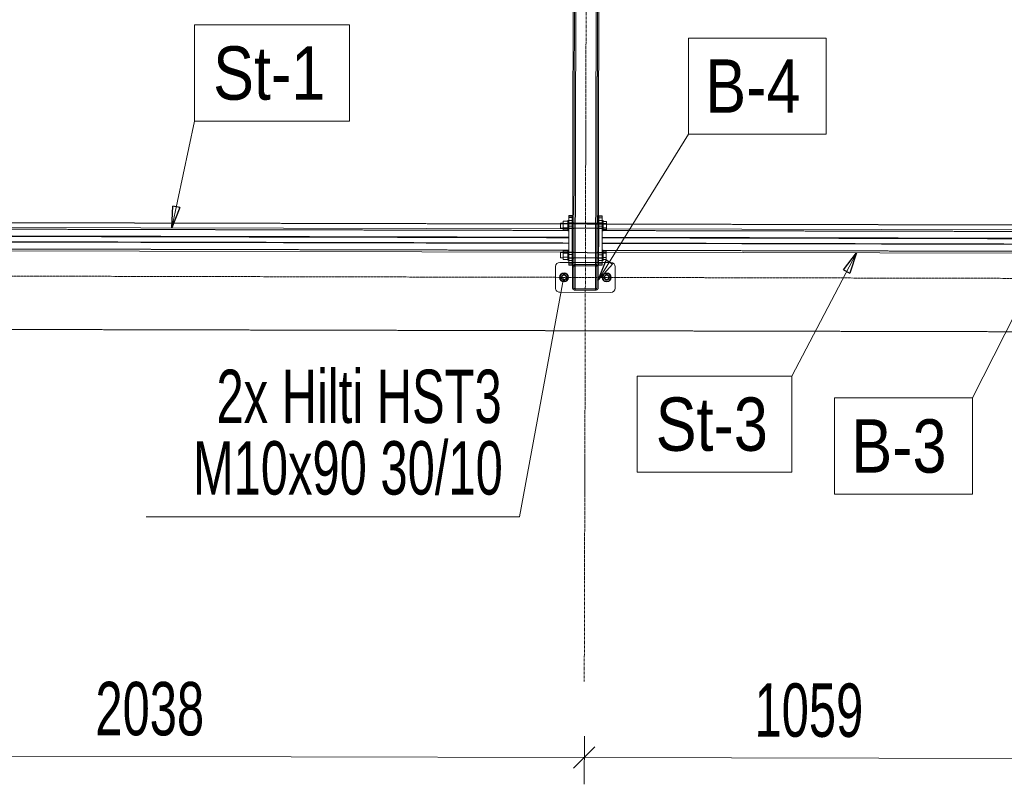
# Model space of a CAD drawing. Header units: millimetres. Extents: x -15129 to 9171, y -18789 to 5877.
# Tile 137 of 256: x -3508 to -1201, y -17983 to -16192. Entities that reach past the tile are written whole.
import ezdxf

# ---------------------------------------------------------------- set-up
doc = ezdxf.new("R2010")
doc.units = ezdxf.units.MM
for name, pattern in [('ACAD_ISO02W100', [15, 12, -3]), ('ACAD_ISO04W100', [30, 24, -3, 0, -3]), ('CENTER', [50.8, 31.75, -6.35, 6.35, -6.35])]:
    doc.linetypes.add(name, pattern=pattern)
for name, color, linetype in [('AS_Belki', 145, 'Continuous'), ('AS_Blachy', 30, 'Continuous'), ('AS_DIM_ON', 7, 'Continuous'), ('AS_Kotwy', 9, 'Continuous'), ('AS_Sciany betonowe', 252, 'Continuous'), ('AS_Siatki', 72, 'Continuous'), ('AS_Sruby', 9, 'Continuous')]:
    doc.layers.add(name, color=color, linetype=linetype)
doc.styles.add('Arial Narrow', font='ARIALN.TTF', dxfattribs={"height": 5})
doc.styles.add('ROMANS', font='ARIALN.TTF', dxfattribs={"width": 0.8})
doc.styles.get("Standard").update_dxf_attribs({"font": 'ARIALN.TTF', "width": 0.8})

msp = doc.modelspace()

# ---------------------------------------------------------------- linework, layer by layer
at = {"color": 5, "linetype": 'CENTER', "lineweight": 13, "ltscale": 0.2}
msp.add_line((-2177.1, -14660.6), (-2185.5, -17742, 38010), dxfattribs=at)
at = {"color": 7, "lineweight": 13}
for p, q in [((-3152, -16679.5), (-3098.4, -16429.4)), ((-2152.9, -16802.5), (-1941.3, -16460)), ((-1547.7, -16737.8), (-1698.9, -17026.8)), ((-1149.1, -16827.1), (-1276.1, -17078))]:
    msp.add_line(p, q, dxfattribs=at)
at = {"color": 0, "linetype": 'ByBlock', "lineweight": -2}
for p, q in [((-3152, -16679.5), (-3149.7, -16628.9)), ((-3133.4, -16632.3), (-3149.7, -16628.9)), ((-3133.4, -16632.3), (-3152, -16679.5)), ((-1578.3, -16778.2), (-1547.7, -16737.8)), ((-1547.7, -16737.8), (-1563.5, -16785.9)), ((-2152.9, -16802.5), (-2133.8, -16755.6)), ((-2119.6, -16764.4), (-2152.9, -16802.5)), ((-2119.6, -16764.4), (-2133.8, -16755.6)), ((-1578.3, -16778.2), (-1563.5, -16785.9))]:
    msp.add_line(p, q, dxfattribs=at)
at = {"color": 7, "lineweight": 13}
for points in [[(-3098.4, -16429.4), (-2735.8, -16429.4), (-2735.8, -16204.4), (-3098.4, -16204.4), (-3098.4, -16429.4)], [(-1941.3, -16460), (-1618.5, -16460), (-1618.5, -16235), (-1941.3, -16235), (-1941.3, -16460)], [(-2061.5, -17251.8), (-1698.9, -17251.8), (-1698.9, -17026.8), (-2061.5, -17026.8), (-2061.5, -17251.8)], [(-1598.9, -17303), (-1276.1, -17303), (-1276.1, -17078), (-1598.9, -17078), (-1598.9, -17303)]]:
    msp.add_lwpolyline(points, dxfattribs=at)
at = {"layer": 'AS_Belki', "color": 145, "linetype": 'Continuous', "lineweight": 13, "ltscale": 0.25}
for p, q in [((-2213, -16819.5), (-2208.3, -14761.8)), ((-2202.3, -14755.8), (-2207, -16825.5)), ((-2159, -16825.7), (-2154.3, -14755.9)), ((-2153, -16819.7), (-2148.3, -14761.9)), ((-2221.7, -16681.6), (-4182.6, -16677.2)), ((-2212.6, -16668.2), (-2212.6, -16667.5)), ((-2221.7, -16681.6), (-2221.7, -16706.7)), ((-1161.7, -16684), (-2143.7, -16681.8)), ((-2221.8, -16716.2), (-4182.7, -16711.8)), ((-1161.8, -16718.6), (-2143.8, -16716.4)), ((-4172.7, -16731.8), (-2235.1, -16736.2)), ((-2133.8, -16736.4), (-1171.8, -16738.6)), ((-2152.9, -16785.4), (-2153, -16819.7)), ((-2213, -16819.5), (-2211.2, -16823.8)), ((-2213, -16819.5), (-2211.2, -16823.8)), ((-2211.2, -16823.8), (-2207, -16825.6)), ((-2211.2, -16823.8), (-2207, -16825.5)), ((-2207, -16825.5), (-2159, -16825.7)), ((-2159, -16825.7), (-2154.8, -16823.9)), ((-2159, -16825.7), (-2154.8, -16823.9)), ((-2154.8, -16823.9), (-2153, -16819.7)), ((-2154.8, -16823.9), (-2153, -16819.7))]:
    msp.add_line(p, q, dxfattribs=at)
at = {"layer": 'AS_Belki', "color": 84, "linetype": 'ACAD_ISO02W100', "lineweight": 13, "ltscale": 0.25}
for p, q in [((-2209.7, -16676.1), (-2205.3, -14761.8)), ((-2156, -16819.7), (-2151.3, -14761.9)), ((-2209.6, -16667.5), (-2212.6, -16667.5)), ((-2209.7, -16672.5), (-2209.8, -16745.4)), ((-2209.6, -16668.3), (-2209.7, -16672.5)), ((-2209.7, -16677.8), (-2209.7, -16676.1)), ((-2209.7, -16680.6), (-2209.7, -16677.8)), ((-2209.6, -16667.5), (-2209.6, -16668.2)), ((-2209.6, -16668.2), (-2209.6, -16668.3)), ((-2155.6, -16668.5), (-2155.6, -16667.7)), ((-2152.6, -16667.7), (-2155.6, -16667.7)), ((-2155.6, -16667.7), (-2155.6, -16668.4)), ((-2152.6, -16667.7), (-2152.6, -16670.9)), ((-2152.6, -16668.4), (-2152.6, -16667.7)), ((-2152.6, -16668.4), (-2152.6, -16668.4)), ((-2221.7, -16685.7), (-4182.6, -16681.3)), ((-2221.7, -16701.6), (-4182.6, -16697.2)), ((-2221.7, -16702.7), (-4182.6, -16698.3)), ((-2221.7, -16685.7), (-2221.7, -16681.6)), ((-2221.7, -16702.7), (-2221.7, -16685.7)), ((-2212.7, -16681.1), (-2212.7, -16680.4)), ((-2212.7, -16681.1), (-2209.7, -16681.1)), ((-2209.8, -16736.8), (-2209.7, -16681.1)), ((-2209.7, -16680.2), (-2209.7, -16681.1)), ((-2209.7, -16680.4), (-2209.7, -16681.1)), ((-2209.7, -16681.1), (-2209.7, -16680.6)), ((-2155.7, -16680.5), (-2155.7, -16681.2)), ((-2155.7, -16681.2), (-2155.7, -16680.7)), ((-2155.7, -16681.2), (-2152.7, -16681.2)), ((-2152.7, -16681.2), (-2152.7, -16680.5)), ((-2143.7, -16681.8), (-2143.7, -16701.8)), ((-1161.7, -16688.1), (-2143.7, -16685.9)), ((-2143.7, -16702.9), (-2143.7, -16685.9)), ((-2221.7, -16715.1), (-4182.7, -16710.7)), ((-2221.8, -16736.2), (-2221.7, -16715.1)), ((-2143.7, -16701.8), (-2143.8, -16732.1)), ((-2143.7, -16715.3), (-2143.8, -16732.3)), ((-2143.8, -16736.3), (-2143.8, -16716.4)), ((-1161.7, -16704), (-2143.7, -16701.8)), ((-1161.7, -16705.1), (-2143.7, -16702.9)), ((-1161.8, -16717.5), (-2143.7, -16715.3)), ((-4182.7, -16727.7), (-2224.3, -16732.1)), ((-2235.1, -16736.2), (-2224.3, -16736.2)), ((-2224.3, -16732.1), (-2221.8, -16732.1)), ((-2224.3, -16736.2), (-2221.8, -16736.2)), ((-2221.8, -16732.1), (-2221.8, -16736.2)), ((-2209.8, -16736.8), (-2212.8, -16736.8)), ((-2212.8, -16737.5), (-2212.8, -16736.8)), ((-2210, -16819.5), (-2209.8, -16745.4)), ((-2209.8, -16740.1), (-2209.8, -16736.8)), ((-2209.8, -16736.8), (-2209.8, -16737.5)), ((-2209.8, -16745.4), (-2209.8, -16740.1)), ((-2209.8, -16745.4), (-2209.8, -16749.6)), ((-2155.8, -16737.8), (-2155.8, -16736.9)), ((-2152.8, -16736.9), (-2155.8, -16736.9)), ((-2155.8, -16736.9), (-2155.8, -16737.6)), ((-2152.8, -16736.9), (-2152.8, -16740.2)), ((-2152.8, -16737.6), (-2152.8, -16736.9)), ((-2143.8, -16731.8), (-2143.8, -16731.8)), ((-2143.8, -16732.3), (-2141.3, -16732.3)), ((-2143.8, -16733), (-2143.8, -16736.4)), ((-2143.8, -16736.3), (-2143.8, -16736.4)), ((-2143.8, -16736.4), (-2133.8, -16736.4)), ((-2141.3, -16732.3), (-1164.3, -16734.5)), ((-2211.1, -16767.3), (-2212.9, -16771.5)), ((-2212.9, -16771.5), (-2211.1, -16767.3)), ((-2212.8, -16750.3), (-2212.8, -16749.6)), ((-2212.8, -16750.3), (-2209.8, -16750.3)), ((-2211.1, -16767.3), (-2206.9, -16765.5)), ((-2209.8, -16749.6), (-2209.9, -16771.5)), ((-2209.9, -16771.5), (-2209, -16769.4)), ((-2209.9, -16771.5), (-2209, -16769.4)), ((-2209.8, -16749.6), (-2209.8, -16750.3)), ((-2209, -16769.4), (-2206.9, -16768.5)), ((-2206.9, -16765.5), (-2158.9, -16765.7)), ((-2158.9, -16765.7), (-2206.9, -16765.6)), ((-2158.9, -16768.7), (-2206.9, -16768.5)), ((-2206.9, -16768.6), (-2158.9, -16768.7)), ((-2155.9, -16766.9), (-2158.9, -16765.7)), ((-2158.9, -16765.7), (-2154.6, -16767.4)), ((-2158.9, -16768.7), (-2156.8, -16769.5)), ((-2158.9, -16768.7), (-2156.8, -16769.5)), ((-2156.8, -16769.5), (-2155.9, -16771.7)), ((-2156.8, -16769.5), (-2155.9, -16771.7)), ((-2154.6, -16767.4), (-2155.9, -16766.9)), ((-2155.8, -16750.5), (-2155.8, -16749.7)), ((-2155.8, -16749.8), (-2155.8, -16750.5)), ((-2155.8, -16750.5), (-2155.8, -16750)), ((-2155.8, -16750.5), (-2152.8, -16750.5)), ((-2152.9, -16771.7), (-2154.6, -16767.4)), ((-2152.8, -16750.5), (-2152.8, -16749.8)), ((-2209.9, -16771.5), (-2210, -16819.5)), ((-2152.9, -16771.7), (-2152.9, -16785.4)), ((-2209.1, -16821.7), (-2210, -16819.5)), ((-2210, -16819.5), (-2209.1, -16821.7)), ((-2207, -16822.6), (-2209.1, -16821.7)), ((-2209.1, -16821.7), (-2207, -16822.5)), ((-2207, -16822.5), (-2159, -16822.7)), ((-2159, -16822.7), (-2207, -16822.6)), ((-2156.9, -16821.8), (-2159, -16822.7)), ((-2159, -16822.7), (-2156.9, -16821.8)), ((-2156, -16819.7), (-2156.9, -16821.8)), ((-2156.9, -16821.8), (-2156, -16819.7))]:
    msp.add_line(p, q, dxfattribs=at)
at = {"layer": 'AS_Belki', "color": 84, "linetype": 'ACAD_ISO02W100', "lineweight": 13, "ltscale": 0.25, "extrusion": (9.14021e-14, -3.55879e-14, -1)}
msp.add_arc((2206.9, -16771.6), 6, 0.1296, 90.1296, dxfattribs=at)
at = {"layer": 'AS_Belki', "color": 84, "linetype": 'ACAD_ISO02W100', "lineweight": 13, "ltscale": 0.25}
for centre, start, end in [((-2206.9, -16771.6), 89.8704, 179.8704), ((-2158.9, -16771.7), 359.8704, 89.8704), ((-2207, -16819.6), 179.8704, 269.8704), ((-2159, -16819.7), 269.8704, 359.8704)]:
    msp.add_arc(centre, 3, start, end, dxfattribs=at)
at = {"layer": 'AS_Belki', "color": 84, "linetype": 'ACAD_ISO02W100', "lineweight": 13, "ltscale": 0.25, "extrusion": (6.01562e-14, 2.47583e-14, -1)}
msp.add_arc((2158.9, -16771.7), 6, 90.1296, 180.1296, dxfattribs=at)
at = {"layer": 'AS_Belki', "color": 84, "linetype": 'ACAD_ISO02W100', "lineweight": 13, "ltscale": 0.25, "extrusion": (4.00214e-14, 9.19842e-14, -1)}
msp.add_arc((2207, -16819.6, 0), 6, 270.1296, 0.1296, dxfattribs=at)
at = {"layer": 'AS_Belki', "color": 84, "linetype": 'ACAD_ISO02W100', "lineweight": 13, "ltscale": 0.25, "extrusion": (5.82746e-14, -2.17782e-14, -1)}
msp.add_arc((2159, -16819.7), 6, 180.1296, 270.1296, dxfattribs=at)
at = {"layer": 'AS_Blachy', "color": 84, "linetype": 'ACAD_ISO02W100', "lineweight": 13, "ltscale": 0.25}
for p, q in [((-2221.6, -16650.8), (-2221.6, -16651)), ((-2221.6, -16650.8), (-2221.6, -16651)), ((-2221.6, -16652), (-2213.6, -16652)), ((-2221.6, -16662), (-2221.6, -16652)), ((-2213.6, -16651), (-2213.6, -16652)), ((-2213.6, -16652), (-2213.6, -16662)), ((-2151.6, -16651), (-2151.6, -16651.1)), ((-2151.6, -16651), (-2151.6, -16651.1)), ((-2151.6, -16652.1), (-2143.6, -16652.1)), ((-2151.6, -16652.1), (-2151.6, -16662.1)), ((-2143.6, -16652.1), (-2143.6, -16651.1)), ((-2143.6, -16662.1), (-2143.6, -16652.1)), ((-2213.7, -16675.6), (-2221.7, -16675.6)), ((-2221.6, -16662), (-2213.6, -16662)), ((-2221.6, -16667.5), (-2221.6, -16667.3)), ((-2213.6, -16667.5), (-2221.6, -16667.5)), ((-2151.7, -16675.8), (-2151.8, -16737)), ((-2151.6, -16670.9), (-2151.7, -16675.8)), ((-2143.7, -16675.8), (-2151.7, -16675.8)), ((-2151.6, -16662.1), (-2143.6, -16662.1)), ((-2143.6, -16667.7), (-2151.6, -16667.7)), ((-2151.6, -16667.7), (-2151.6, -16670.9)), ((-2151.6, -16667.7), (-2151.6, -16668.4)), ((-2143.6, -16667.5), (-2143.6, -16667.7)), ((-2143.6, -16668.4), (-2143.6, -16667.5)), ((-2221.7, -16680.3), (-2221.7, -16681)), ((-2221.7, -16681), (-2221.7, -16680.6)), ((-2221.7, -16681), (-2213.7, -16681.1)), ((-2213.7, -16680.4), (-2213.7, -16681.1)), ((-2213.7, -16681.1), (-2213.7, -16680.6)), ((-2151.7, -16680.5), (-2151.7, -16681.2)), ((-2151.7, -16680.7), (-2151.7, -16681.2)), ((-2151.7, -16681.2), (-2143.7, -16681.2)), ((-2143.7, -16680.6), (-2143.7, -16681.2)), ((-2221.8, -16736.8), (-2221.8, -16736.6)), ((-2221.8, -16736.6), (-2221.8, -16737.5)), ((-2213.8, -16736.8), (-2221.8, -16736.8)), ((-2213.8, -16736.8), (-2213.8, -16737.5)), ((-2151.8, -16745.5), (-2151.9, -16762.4)), ((-2143.8, -16737), (-2151.8, -16737)), ((-2151.8, -16737), (-2151.8, -16740.2)), ((-2151.8, -16740.2), (-2151.8, -16745.5)), ((-2143.8, -16737), (-2143.8, -16736.7)), ((-2232.9, -16760.5), (-2242.9, -16760.5)), ((-2221.8, -16755.9), (-2221.9, -16762.2)), ((-2143.9, -16760.7), (-2221.9, -16760.5)), ((-2221.9, -16762.2), (-2213.9, -16762.2)), ((-2221.9, -16762.2), (-2221.9, -16766.9)), ((-2221.8, -16749.6), (-2221.8, -16750.3)), ((-2221.8, -16750.3), (-2221.8, -16749.9)), ((-2221.8, -16750.3), (-2213.8, -16750.3)), ((-2213.9, -16762.2), (-2213.8, -16755.9)), ((-2213.9, -16766.9), (-2213.9, -16762.2)), ((-2213.8, -16749.6), (-2213.8, -16750.3)), ((-2213.8, -16750.3), (-2213.8, -16749.9)), ((-2209.9, -16760.5), (-2212.9, -16760.5)), ((-2152.9, -16760.7), (-2155.9, -16760.7)), ((-2151.9, -16762.4), (-2143.9, -16762.4)), ((-2151.9, -16762.4), (-2151.9, -16767)), ((-2151.8, -16749.8), (-2151.8, -16750.5)), ((-2151.8, -16750.5), (-2143.8, -16750.5)), ((-2143.9, -16762.4), (-2143.8, -16756.1)), ((-2143.9, -16767.1), (-2143.9, -16762.4)), ((-2143.8, -16750.5), (-2143.8, -16749.8)), ((-2143.8, -16749.9), (-2143.8, -16750.5))]:
    msp.add_line(p, q, dxfattribs=at)
at = {"layer": 'AS_Blachy', "color": 145, "linetype": 'Continuous', "lineweight": 13, "ltscale": 0.25}
for p, q in [((-2213.6, -16651), (-2221.6, -16651)), ((-2221.6, -16651), (-2221.6, -16655.6)), ((-2213.6, -16655.6), (-2213.6, -16651)), ((-2143.6, -16651.1), (-2151.6, -16651.1)), ((-2151.6, -16651.1), (-2151.6, -16655.8)), ((-2143.6, -16655.8), (-2143.6, -16651.1)), ((-2221.6, -16655.6), (-2221.7, -16681.6)), ((-2213.6, -16655.6), (-2221.6, -16655.6)), ((-2213.8, -16742.2), (-2213.7, -16676.1)), ((-2213.7, -16676.1), (-2213.6, -16655.6)), ((-2213.6, -16667.5), (-2213.6, -16668.2)), ((-2151.6, -16655.8), (-2151.7, -16706.9)), ((-2143.6, -16655.8), (-2151.6, -16655.8)), ((-2143.7, -16676.3), (-2143.6, -16655.8)), ((-2143.7, -16681.8), (-2143.7, -16676.3)), ((-2143.8, -16742.4), (-2143.7, -16681.8)), ((-2221.7, -16706.7), (-2221.8, -16742.2)), ((-2151.7, -16706.9), (-2151.8, -16742.4)), ((-2221.8, -16742.2), (-2213.8, -16742.2)), ((-2221.8, -16742.2), (-2221.8, -16749.8)), ((-2213.8, -16745.2), (-2213.8, -16742.2)), ((-2213.8, -16749.8), (-2213.8, -16745.2)), ((-2151.8, -16737), (-2151.8, -16737.7)), ((-2151.8, -16742.4), (-2143.8, -16742.4)), ((-2151.8, -16742.4), (-2151.8, -16750)), ((-2143.8, -16745.4), (-2143.8, -16742.4)), ((-2143.8, -16750), (-2143.8, -16745.4)), ((-2252.9, -16770.4), (-2253, -16820.4)), ((-2232.9, -16760.5), (-2242.9, -16760.5)), ((-2221.9, -16760.5), (-2232.9, -16760.5)), ((-2221.8, -16755.9), (-2221.9, -16765.9)), ((-2221.9, -16765.9), (-2213.9, -16765.9)), ((-2221.9, -16765.9), (-2221.9, -16766.9)), ((-2221.9, -16766.9), (-2213.9, -16766.9)), ((-2221.8, -16749.8), (-2221.8, -16755.9)), ((-2213.8, -16755.9), (-2221.8, -16755.9)), ((-2213.9, -16765.9), (-2213.8, -16755.9)), ((-2212.9, -16760.5), (-2213.9, -16760.5)), ((-2213.9, -16765.9), (-2213.9, -16766.9)), ((-2213.8, -16755.9), (-2213.8, -16749.8)), ((-2151.9, -16760.7), (-2152.9, -16760.7)), ((-2151.8, -16756), (-2151.9, -16766)), ((-2151.9, -16766), (-2143.9, -16766.1)), ((-2151.9, -16766), (-2151.9, -16767)), ((-2151.9, -16767), (-2143.9, -16767.1)), ((-2151.8, -16750), (-2151.8, -16756)), ((-2151.8, -16750), (-2151.8, -16750.5)), ((-2143.8, -16756.1), (-2151.8, -16756)), ((-2143.9, -16766.1), (-2143.8, -16756.1)), ((-2122.9, -16760.7), (-2143.9, -16760.7)), ((-2143.9, -16767.1), (-2143.9, -16766.1)), ((-2143.8, -16756.1), (-2143.8, -16750)), ((-2113, -16820.8), (-2112.9, -16770.8)), ((-2243, -16830.5), (-2123, -16830.7))]:
    msp.add_line(p, q, dxfattribs=at)
at = {"layer": 'AS_Blachy', "color": 84, "linetype": 'ACAD_ISO02W100', "lineweight": 13, "ltscale": 0.25}
for centre in [(-2232.9, -16795.5), (-2132.9, -16795.7)]:
    msp.add_circle(centre, 6, dxfattribs=at)
at = {"layer": 'AS_Blachy', "color": 145, "linetype": 'Continuous', "lineweight": 13, "ltscale": 0.25}
for centre, start, end in [((-2242.9, -16770.5), 89.8704, 179.8704), ((-2122.9, -16770.7), 359.8704, 89.8704), ((-2243, -16820.5), 179.8704, 269.8704), ((-2123, -16820.7), 269.8704, 359.8704)]:
    msp.add_arc(centre, 10, start, end, dxfattribs=at)
at = {"layer": 'AS_DIM_ON', "lineweight": 13}
for p, q in [((-2337.5, -17356.4), (-2233.9, -16798.3, 38010)), ((-3211.8, -17356.4), (-2337.5, -17356.4))]:
    msp.add_line(p, q, dxfattribs=at)
at = {"layer": 'AS_DIM_ON', "color": 7, "lineweight": 13}
for p, q in [((-2185.6, -17982.9), (-2185.3, -17870.4)), ((-4223.9, -17915.9), (-2185.5, -17920.4)), ((-2185.5, -17920.4), (-1126.4, -17922.8))]:
    msp.add_line(p, q, dxfattribs=at)
at = {"layer": 'AS_DIM_ON', "linetype": 'ByBlock', "lineweight": -2}
for p, q in [((-2210.5, -17945.4), (-2160.4, -17895.5)), ((-2160.4, -17895.5), (-2210.5, -17945.4))]:
    msp.add_line(p, q, dxfattribs=at)
at = {"layer": 'AS_Kotwy', "color": 145, "linetype": 'Continuous', "lineweight": 13, "ltscale": 0.25}
for p, q in [((-2237.8, -16787), (-2242.7, -16795.5)), ((-2228, -16787), (-2237.8, -16787)), ((-2223.1, -16795.5), (-2228, -16787)), ((-2137.8, -16787.2), (-2142.7, -16795.7)), ((-2128, -16787.2), (-2137.8, -16787.2)), ((-2123.1, -16795.7), (-2128, -16787.2)), ((-2242.7, -16795.5), (-2237.8, -16804)), ((-2237.8, -16804), (-2228, -16804)), ((-2228, -16804), (-2223.1, -16795.5)), ((-2142.7, -16795.7), (-2137.9, -16804.2)), ((-2137.9, -16804.2), (-2128.1, -16804.2)), ((-2128.1, -16804.2), (-2123.1, -16795.7))]:
    msp.add_line(p, q, dxfattribs=at)
for centre, radius in [((-2232.9, -16795.5), 10.5), ((-2232.9, -16795.5), 5), ((-2132.9, -16795.7), 10.5), ((-2132.9, -16795.7), 5)]:
    msp.add_circle(centre, radius, dxfattribs=at)
at = {"layer": 'AS_Sciany betonowe', "color": 145, "linetype": 'ACAD_ISO02W100', "lineweight": 13, "ltscale": 0.25}
for p, q in [((-4172.6, -16666.1), (-2241.1, -16670.5)), ((-2212.6, -16670.5), (-148, -16675.2)), ((-11227.7, -16900.2), (110.1, -16925.8))]:
    msp.add_line(p, q, dxfattribs=at)
at = {"layer": 'AS_Sciany betonowe', "color": 84, "linetype": 'ACAD_ISO02W100', "lineweight": 13, "ltscale": 0.25}
for p, q in [((-2241.1, -16670.5), (-2212.6, -16670.5)), ((-2234.9, -16670.5), (-2241.1, -16670.5)), ((-2221.6, -16670.5), (-2234.9, -16670.5)), ((-2213.6, -16670.5), (-2221.6, -16670.5)), ((-2212.6, -16670.5), (-2213.6, -16670.5))]:
    msp.add_line(p, q, dxfattribs=at)
at = {"layer": 'AS_Siatki', "color": 20, "linetype": 'ACAD_ISO04W100', "lineweight": 13, "ltscale": 0.25}
msp.add_line((-11608, -16774.4), (106, -16800.8), dxfattribs=at)
at = {"layer": 'AS_Sruby', "color": 84, "linetype": 'ACAD_ISO02W100', "lineweight": 13, "ltscale": 0.25}
for p, q in [((-2241.1, -16670.6), (-2241.2, -16672.7)), ((-2241.2, -16675.8), (-2241.2, -16677.2)), ((-2241.2, -16677.2), (-2241.2, -16679)), ((-2241.1, -16668.3), (-2241.1, -16669)), ((-2241.1, -16669), (-2241.1, -16670.6)), ((-2235, -16673.5), (-2234.9, -16671.2)), ((-2235, -16675.8), (-2235, -16673.5)), ((-2235, -16677.9), (-2235, -16675.8)), ((-2235, -16679.4), (-2235, -16677.9)), ((-2234.9, -16668.3), (-2234.9, -16668.4)), ((-2234.9, -16668.4), (-2234.9, -16668.3)), ((-2234.9, -16669.5), (-2234.9, -16668.4)), ((-2224.1, -16669.3), (-2234.9, -16669.2)), ((-2234.9, -16671.2), (-2234.9, -16669.5)), ((-2224.2, -16675.5), (-2224.2, -16674.5)), ((-2224.2, -16679.3), (-2224.2, -16674.5)), ((-2224.1, -16662.4), (-2224.1, -16662.3)), ((-2224.1, -16662.9), (-2224.1, -16662.4)), ((-2224.1, -16663.9), (-2224.1, -16662.9)), ((-2224.1, -16665.2), (-2224.1, -16663.9)), ((-2224.1, -16669.3), (-2224.1, -16664.3)), ((-2224.1, -16665.3), (-2224.1, -16664.3)), ((-2224.1, -16669.3), (-2224.1, -16666.9)), ((-2224.1, -16671.3), (-2224.1, -16669.3)), ((-2224.1, -16671.3), (-2224.1, -16669.3)), ((-2221.6, -16662.7), (-2221.6, -16662.3)), ((-2221.6, -16662.4), (-2221.6, -16662.3)), ((-2221.6, -16662.9), (-2221.6, -16662.4)), ((-2221.6, -16663.5), (-2221.6, -16662.7)), ((-2213.6, -16668.3), (-2221.6, -16668.3)), ((-2221.6, -16668.5), (-2221.6, -16668.3)), ((-2221.6, -16668.3), (-2221.6, -16668.3)), ((-2152.6, -16668.5), (-2212.6, -16668.3)), ((-2143.6, -16668.5), (-2151.6, -16668.5)), ((-2143.7, -16676.9), (-2143.7, -16676.3)), ((-2143.7, -16677.6), (-2143.7, -16676.9)), ((-2143.7, -16679.2), (-2143.7, -16677.6)), ((-2143.6, -16662.5), (-2143.6, -16662.6)), ((-2143.6, -16662.6), (-2143.6, -16663.1)), ((-2143.6, -16668.7), (-2143.6, -16668.5)), ((-2141.1, -16669.4), (-2141.2, -16679.5)), ((-2141.1, -16669.4), (-2141.2, -16676.4)), ((-2141.1, -16662.5), (-2141.1, -16662.6)), ((-2141.1, -16662.6), (-2141.1, -16663.1)), ((-2141.1, -16663.1), (-2141.1, -16664.1)), ((-2141.1, -16664.1), (-2141.1, -16664.7)), ((-2141.1, -16664.4), (-2141.1, -16669.4)), ((-2141.1, -16664.4), (-2141.1, -16664.7)), ((-2141.1, -16664.7), (-2141.1, -16664.9)), ((-2141.1, -16667.5), (-2141.1, -16669.4)), ((-2241.2, -16679), (-2241.2, -16680)), ((-2241.2, -16680), (-2241.2, -16680.2)), ((-2235, -16679.3), (-2235, -16684.3)), ((-2235, -16680.2), (-2235, -16679.4)), ((-2235, -16680), (-2235, -16680.2)), ((-2235, -16681.6), (-2235, -16684.3)), ((-2235, -16684.3), (-2224.2, -16684.3)), ((-2224.2, -16681.6), (-2224.2, -16679.3)), ((-2224.2, -16683.3), (-2224.2, -16681.6)), ((-2224.2, -16684.1), (-2224.2, -16681.6)), ((-2224.2, -16683.8), (-2224.2, -16683.3)), ((-2224.2, -16684.7), (-2224.2, -16683.3)), ((-2224.2, -16685), (-2224.2, -16683.8)), ((-2224.2, -16684.3), (-2224.2, -16684.1)), ((-2224.2, -16684.3), (-2224.2, -16684.1)), ((-2224.2, -16685.6), (-2224.2, -16684.7)), ((-2224.2, -16685.9), (-2224.2, -16685)), ((-2224.2, -16685.7), (-2224.2, -16685.6)), ((-2224.2, -16686.2), (-2224.2, -16685.7)), ((-2224.2, -16686.2), (-2224.2, -16685.9)), ((-2224.2, -16686.2), (-2221.7, -16686.2)), ((-2224.2, -16686.2), (-2224.2, -16686.2)), ((-2221.7, -16680.2), (-2221.7, -16679.9)), ((-2221.7, -16680.1), (-2221.7, -16680.2)), ((-2221.7, -16680.2), (-2213.7, -16680.2)), ((-2221.7, -16685.9), (-2221.7, -16685)), ((-2221.7, -16686.2), (-2221.7, -16685.7)), ((-2221.7, -16686.2), (-2221.7, -16685.9)), ((-2221.7, -16686.2), (-2221.7, -16686.2)), ((-2212.7, -16680.2), (-2152.7, -16680.4)), ((-2151.7, -16680.4), (-2143.7, -16680.4)), ((-2143.7, -16679.8), (-2143.7, -16679.2)), ((-2143.7, -16680), (-2143.7, -16679.8)), ((-2143.7, -16681.8), (-2143.7, -16680)), ((-2143.7, -16680.4), (-2143.7, -16680.2)), ((-2143.7, -16681.8), (-2143.7, -16681.8)), ((-2143.7, -16685.2), (-2143.7, -16686)), ((-2143.7, -16686.4), (-2143.7, -16686)), ((-2143.7, -16686.3), (-2143.7, -16686.1)), ((-2143.7, -16686.4), (-2143.7, -16686.3)), ((-2143.7, -16686.4), (-2141.2, -16686.4)), ((-2143.7, -16686.4), (-2143.7, -16686.4)), ((-2141.2, -16678.6), (-2141.2, -16679.5)), ((-2141.2, -16679.5), (-2141.2, -16684.5)), ((-2141.2, -16679.5), (-2141.2, -16680.9)), ((-2141.2, -16681.8), (-2141.2, -16683.5)), ((-2141.2, -16681.8), (-2141.2, -16684.5)), ((-2141.2, -16683.5), (-2141.2, -16684.8)), ((-2141.2, -16685.2), (-2141.2, -16684)), ((-2141.2, -16684.5), (-2133.7, -16684.5)), ((-2141.2, -16684.8), (-2141.2, -16685.8)), ((-2141.2, -16686), (-2141.2, -16685.2)), ((-2141.2, -16685.8), (-2141.2, -16685.9)), ((-2141.2, -16685.9), (-2141.2, -16686.4)), ((-2141.2, -16686), (-2141.2, -16686.4)), ((-2141.2, -16686.4), (-2141.2, -16686.4)), ((-2133.7, -16684.5), (-2133.7, -16679.5)), ((-2133.7, -16684.5), (-2133.7, -16681.8)), ((-2241.3, -16737.6), (-2241.3, -16738.3)), ((-2241.3, -16738.3), (-2241.3, -16739.9)), ((-2241.3, -16739.9), (-2241.3, -16742)), ((-2241.3, -16745.1), (-2241.3, -16746.5)), ((-2241.3, -16746.5), (-2241.3, -16748.3)), ((-2235.1, -16737.6), (-2235.1, -16737.7)), ((-2235.1, -16737.7), (-2235.1, -16737.6)), ((-2235.1, -16738.8), (-2235.1, -16737.7)), ((-2235.1, -16738.5), (-2224.3, -16738.5)), ((-2235.1, -16740.5), (-2235.1, -16738.8)), ((-2235.1, -16742.7), (-2235.1, -16740.5)), ((-2235.1, -16745.1), (-2235.1, -16742.7)), ((-2235.1, -16746.5), (-2235.1, -16745.1)), ((-2235.1, -16748.3), (-2235.1, -16746.5)), ((-2224.3, -16731.7), (-2224.3, -16731.6)), ((-2224.3, -16732.2), (-2224.3, -16731.7)), ((-2224.3, -16733.2), (-2224.3, -16732.2)), ((-2224.3, -16734), (-2224.3, -16733.2)), ((-2224.3, -16738.5), (-2224.3, -16733.5)), ((-2224.3, -16734.6), (-2224.3, -16733.5)), ((-2224.3, -16736.2), (-2224.3, -16734.5)), ((-2224.3, -16738.2), (-2224.3, -16736.2)), ((-2224.3, -16740.4), (-2224.3, -16738.2)), ((-2224.3, -16748.6), (-2224.3, -16738.5)), ((-2224.3, -16742.8), (-2224.3, -16740.4)), ((-2224.3, -16748.6), (-2224.3, -16742.1)), ((-2224.3, -16745.1), (-2224.3, -16742.8)), ((-2224.3, -16747.4), (-2224.3, -16745.1)), ((-2224.3, -16749.6), (-2224.3, -16747.4)), ((-2221.8, -16732), (-2221.8, -16731.6)), ((-2221.8, -16731.7), (-2221.8, -16731.6)), ((-2221.8, -16732.2), (-2221.8, -16731.7)), ((-2221.8, -16732.8), (-2221.8, -16732)), ((-2213.8, -16737.6), (-2221.8, -16737.6)), ((-2221.8, -16737.6), (-2221.8, -16737.8)), ((-2152.8, -16737.8), (-2212.8, -16737.6)), ((-2143.8, -16737.8), (-2151.8, -16737.8)), ((-2143.8, -16732.1), (-2143.8, -16731.8)), ((-2143.8, -16731.8), (-2143.8, -16732.4)), ((-2143.8, -16731.8), (-2143.8, -16731.8)), ((-2143.8, -16732.1), (-2143.8, -16733)), ((-2143.8, -16737.9), (-2143.8, -16737.8)), ((-2141.3, -16731.8), (-2141.3, -16732.4)), ((-2141.3, -16731.8), (-2141.3, -16731.8)), ((-2141.3, -16732.4), (-2141.3, -16733.3)), ((-2141.3, -16733.3), (-2141.3, -16734.2)), ((-2141.3, -16733.7), (-2141.3, -16738.7)), ((-2141.3, -16734.8), (-2141.3, -16736.4)), ((-2141.3, -16736.4), (-2141.3, -16738.7)), ((-2133.8, -16738.7), (-2141.3, -16738.7)), ((-2141.3, -16738.7), (-2141.3, -16744.9)), ((-2141.3, -16738.7), (-2141.3, -16748.7)), ((-2241.3, -16748.3), (-2241.3, -16749.3)), ((-2241.3, -16749.3), (-2241.3, -16749.5)), ((-2235.1, -16749.3), (-2235.1, -16748.3)), ((-2235.1, -16748.5), (-2235.1, -16748.7)), ((-2235.1, -16748.7), (-2235.1, -16749.5)), ((-2224.3, -16753.6), (-2224.3, -16748.6)), ((-2224.3, -16750.4), (-2224.3, -16748.6)), ((-2224.3, -16751.5), (-2224.3, -16749.6)), ((-2224.3, -16753.6), (-2224.3, -16750.4)), ((-2224.3, -16753.1), (-2224.3, -16751.5)), ((-2224.3, -16754.3), (-2224.3, -16753.1)), ((-2224.3, -16755.1), (-2224.3, -16754.3)), ((-2224.3, -16755.5), (-2224.3, -16755.1)), ((-2221.8, -16749.5), (-2221.8, -16749.1)), ((-2221.8, -16749.4), (-2221.8, -16749.5)), ((-2221.8, -16749.5), (-2213.8, -16749.5)), ((-2221.8, -16755.1), (-2221.8, -16754.3)), ((-2221.8, -16755.5), (-2221.8, -16754.9)), ((-2221.8, -16755.5), (-2221.8, -16755.1)), ((-2212.8, -16749.5), (-2152.8, -16749.7)), ((-2151.8, -16749.7), (-2143.8, -16749.7)), ((-2143.8, -16749.7), (-2143.8, -16749.5)), ((-2143.8, -16754.5), (-2143.8, -16755.3)), ((-2143.8, -16755.7), (-2143.8, -16755.3)), ((-2143.8, -16755.6), (-2143.8, -16755.7)), ((-2141.3, -16748.7), (-2141.3, -16753.8)), ((-2141.3, -16748.7), (-2141.3, -16750.2)), ((-2141.3, -16751.7), (-2141.3, -16753.6)), ((-2141.3, -16754.5), (-2141.3, -16753.3)), ((-2141.3, -16753.6), (-2141.3, -16753.8)), ((-2141.3, -16755.3), (-2141.3, -16754.5)), ((-2141.3, -16755.3), (-2141.3, -16755.7))]:
    msp.add_line(p, q, dxfattribs=at)
at = {"layer": 'AS_Sruby', "color": 145, "linetype": 'Continuous', "lineweight": 13, "ltscale": 0.25}
for p, q in [((-2241.1, -16671.2), (-2241.2, -16673.4)), ((-2241.2, -16673.4), (-2241.2, -16675.8)), ((-2241.2, -16675.8), (-2241.2, -16677.9)), ((-2241.2, -16677.9), (-2241.2, -16679.4)), ((-2234.9, -16668.3), (-2241.1, -16668.3)), ((-2241.1, -16668.3), (-2241.1, -16668.4)), ((-2241.1, -16668.4), (-2241.1, -16669.5)), ((-2241.1, -16669.5), (-2241.1, -16671.2)), ((-2234.9, -16669.2), (-2235, -16679.3)), ((-2224.1, -16664.3), (-2234.9, -16664.2)), ((-2234.9, -16664.2), (-2234.9, -16669.2)), ((-2234.9, -16669.2), (-2224.1, -16669.3)), ((-2224.2, -16672.7), (-2224.1, -16670.4)), ((-2224.2, -16674.5), (-2224.1, -16671.3)), ((-2224.2, -16675.1), (-2224.2, -16672.7)), ((-2224.2, -16677.4), (-2224.2, -16675.1)), ((-2224.2, -16679.3), (-2224.2, -16675.5)), ((-2224.2, -16679.6), (-2224.2, -16677.4)), ((-2221.6, -16662.3), (-2224.1, -16662.3)), ((-2224.1, -16662.7), (-2224.1, -16662.3)), ((-2224.1, -16663.5), (-2224.1, -16662.7)), ((-2224.1, -16664.7), (-2224.1, -16663.5)), ((-2224.1, -16666.4), (-2224.1, -16664.7)), ((-2224.1, -16666.9), (-2224.1, -16665.3)), ((-2224.1, -16668.3), (-2224.1, -16666.4)), ((-2224.1, -16670.4), (-2224.1, -16668.3)), ((-2212.6, -16668.3), (-2213.6, -16668.3)), ((-2151.6, -16668.5), (-2152.6, -16668.5)), ((-2141.1, -16662.5), (-2143.6, -16662.5)), ((-2143.6, -16662.9), (-2143.6, -16662.5)), ((-2143.6, -16662.9), (-2143.6, -16663.7)), ((-2141.1, -16670.6), (-2141.2, -16672.9)), ((-2141.2, -16672.9), (-2141.2, -16675.2)), ((-2141.2, -16675.2), (-2141.2, -16677.6)), ((-2141.2, -16676.4), (-2141.2, -16678.6)), ((-2141.2, -16677.6), (-2141.2, -16679.8)), ((-2141.1, -16662.5), (-2141.1, -16662.9)), ((-2141.1, -16663.7), (-2141.1, -16662.9)), ((-2141.1, -16664.9), (-2141.1, -16663.7)), ((-2133.6, -16664.5), (-2141.1, -16664.4)), ((-2141.1, -16664.9), (-2141.1, -16666.5)), ((-2141.1, -16665), (-2141.1, -16667.5)), ((-2141.1, -16666.5), (-2141.1, -16668.5)), ((-2141.1, -16668.5), (-2141.1, -16670.6)), ((-2141.1, -16669.4), (-2133.6, -16669.5)), ((-2133.7, -16679.5), (-2133.6, -16669.5)), ((-2133.6, -16669.5), (-2133.6, -16664.5)), ((-2241.2, -16679.4), (-2241.2, -16680.2)), ((-2241.2, -16680.2), (-2235, -16680.2)), ((-2235, -16679.3), (-2224.2, -16679.3)), ((-2235, -16679.3), (-2235, -16681.6)), ((-2224.2, -16681.6), (-2224.2, -16679.3)), ((-2224.2, -16681.6), (-2224.2, -16679.6)), ((-2224.2, -16681.6), (-2224.2, -16681.6)), ((-2213.7, -16680.2), (-2212.7, -16680.2)), ((-2152.7, -16680.4), (-2151.7, -16680.4)), ((-2141.2, -16679.5), (-2133.7, -16679.5)), ((-2141.2, -16679.8), (-2141.2, -16681.8)), ((-2141.2, -16680.9), (-2141.2, -16681.8)), ((-2141.2, -16681.8), (-2141.2, -16681.8)), ((-2133.7, -16681.8), (-2133.7, -16679.5)), ((-2235.1, -16737.6), (-2241.3, -16737.6)), ((-2241.3, -16737.6), (-2241.3, -16737.7)), ((-2241.3, -16737.7), (-2241.3, -16738.8)), ((-2241.3, -16738.8), (-2241.3, -16740.5)), ((-2241.3, -16740.5), (-2241.3, -16742.7)), ((-2241.3, -16742.7), (-2241.3, -16745.1)), ((-2241.3, -16745.1), (-2241.3, -16747.2)), ((-2241.3, -16747.2), (-2241.3, -16748.7)), ((-2224.3, -16733.5), (-2235.1, -16733.5)), ((-2235.1, -16733.5), (-2235.1, -16738.5)), ((-2235.1, -16738.5), (-2224.3, -16738.5)), ((-2235.1, -16738.5), (-2235.1, -16748.5)), ((-2221.8, -16731.6), (-2224.3, -16731.6)), ((-2224.3, -16732), (-2224.3, -16731.6)), ((-2224.3, -16732.8), (-2224.3, -16732)), ((-2224.3, -16734), (-2224.3, -16732.8)), ((-2224.3, -16735.6), (-2224.3, -16734)), ((-2224.3, -16737.6), (-2224.3, -16735.6)), ((-2224.3, -16739.7), (-2224.3, -16737.6)), ((-2224.3, -16738.9), (-2224.3, -16738.5)), ((-2224.3, -16742), (-2224.3, -16739.7)), ((-2224.3, -16742.1), (-2224.3, -16741.9)), ((-2224.3, -16744.3), (-2224.3, -16742)), ((-2224.3, -16746.7), (-2224.3, -16744.3)), ((-2224.3, -16748.9), (-2224.3, -16746.7)), ((-2212.8, -16737.6), (-2213.8, -16737.6)), ((-2151.8, -16737.8), (-2152.8, -16737.8)), ((-2141.3, -16731.8), (-2143.8, -16731.8)), ((-2141.3, -16731.8), (-2141.3, -16732.1)), ((-2141.3, -16733), (-2141.3, -16732.1)), ((-2141.3, -16734.2), (-2141.3, -16733)), ((-2133.8, -16733.7), (-2141.3, -16733.7)), ((-2141.3, -16733.7), (-2141.3, -16734.8)), ((-2141.3, -16734.2), (-2141.3, -16735.8)), ((-2141.3, -16735.8), (-2141.3, -16737.7)), ((-2141.3, -16737.7), (-2141.3, -16739.9)), ((-2141.3, -16738.7), (-2133.8, -16738.7)), ((-2141.3, -16739.9), (-2141.3, -16742.2)), ((-2141.3, -16742.2), (-2141.3, -16744.5)), ((-2141.3, -16744.5), (-2141.3, -16746.8)), ((-2141.3, -16746.8), (-2141.3, -16749)), ((-2133.8, -16738.7), (-2133.8, -16733.7)), ((-2133.8, -16748.8), (-2133.8, -16738.7)), ((-2241.3, -16748.7), (-2241.3, -16749.5)), ((-2241.3, -16749.5), (-2235.1, -16749.5)), ((-2224.3, -16748.6), (-2235.1, -16748.5)), ((-2235.1, -16748.5), (-2235.1, -16753.5)), ((-2235.1, -16753.5), (-2224.3, -16753.6)), ((-2224.3, -16750.9), (-2224.3, -16748.9)), ((-2224.3, -16752.6), (-2224.3, -16750.9)), ((-2224.3, -16753.9), (-2224.3, -16752.6)), ((-2224.3, -16754.9), (-2224.3, -16753.9)), ((-2224.3, -16755.4), (-2224.3, -16754.9)), ((-2224.3, -16755.5), (-2224.3, -16755.4)), ((-2224.3, -16755.5), (-2221.8, -16755.5)), ((-2221.8, -16755.5), (-2221.8, -16755.5)), ((-2213.8, -16749.5), (-2212.8, -16749.5)), ((-2152.8, -16749.7), (-2151.8, -16749.7)), ((-2143.8, -16755.1), (-2143.8, -16755.6)), ((-2143.8, -16755.7), (-2141.3, -16755.7)), ((-2133.8, -16748.8), (-2141.3, -16748.7)), ((-2141.3, -16749), (-2141.3, -16751)), ((-2141.3, -16751), (-2141.3, -16752.8)), ((-2141.3, -16752.8), (-2141.3, -16754.1)), ((-2141.3, -16753.8), (-2133.8, -16753.8)), ((-2141.3, -16754.1), (-2141.3, -16755.1)), ((-2141.3, -16755.1), (-2141.3, -16755.6)), ((-2141.3, -16755.7), (-2141.3, -16755.6)), ((-2133.8, -16753.8), (-2133.8, -16748.8))]:
    msp.add_line(p, q, dxfattribs=at)

# ---------------------------------------------------------------- texts
at = {"color": 7, "lineweight": 13, "style": 'Arial Narrow'}
for s, p in [('St-1', (-3054.9, -16379.4)), ('B-4', (-1901.8, -16410)), ('St-3', (-2018, -17201.8)), ('B-3', (-1559.5, -17253))]:
    msp.add_text(s, height=125, dxfattribs=at).set_placement(p)
at = {"layer": 'AS_DIM_ON', "lineweight": 13, "width": 0.8}
for s, p in [('2x Hilti HST3', (-3047.2, -17136.8)), ('  M10x90 30/10', (-3166.1, -17304.3))]:
    msp.add_text(s, height=125, dxfattribs=at).set_placement(p)
at = {"layer": 'AS_DIM_ON', "color": 7, "lineweight": 13, "style": 'ROMANS', "width": 0.8}
for s, p in [('2038', (-3331, -17867.9)), ('1059', (-1786.8, -17871.3))]:
    msp.add_text(s, height=125, rotation=359.8713, dxfattribs=at).set_placement(p)

doc.saveas('drawing.dxf')
